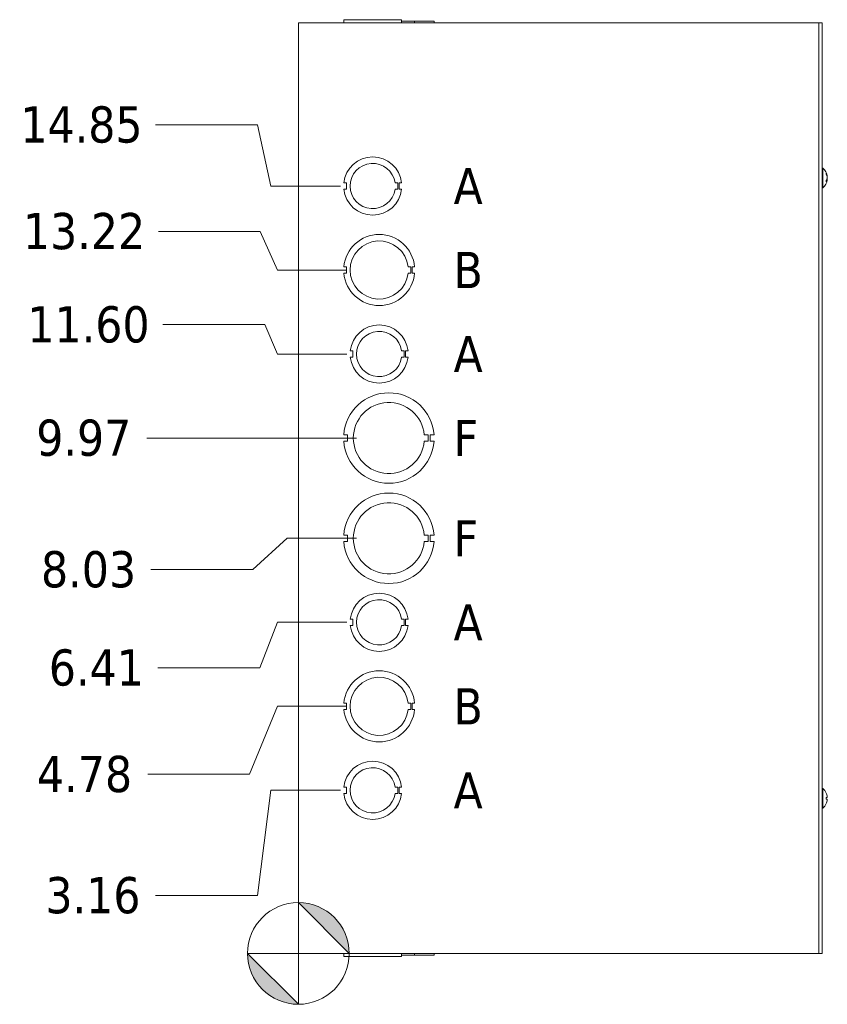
# Model space of a CAD drawing. Header units: inches. Extents: x 7 to 166, y 5 to 101.
# Tile 2 of 13: x 7 to 22, y 49 to 68. Entities that reach past the tile are written whole.
import ezdxf

# ---------------------------------------------------------------- set-up
doc = ezdxf.new("R2010")
doc.units = ezdxf.units.IN
doc.header["$LTSCALE"] = 10
doc.header["$MEASUREMENT"] = 0
for name, color, linetype, lineweight in [('Dimension (ANSI)', 7, 'Continuous', 5), ('Symbol (ANSI)', 7, 'Continuous', 5), ('Visible (ANSI)', 7, 'Continuous', 5)]:
    doc.layers.add(name, color=color, linetype=linetype, lineweight=lineweight)
doc.styles.add('Note Text (ANSI)', font='tahoma.ttf')
doc.styles.add('ROMANS', font='tahoma.ttf')
doc.dimstyles.new('Default (ANSI)', dxfattribs={"dimscale": 10, "dimtxt": 0.07, "dimasz": 0.098425, "dimexe": 0.125, "dimexo": 0.0625, "dimgap": 0.031496, "dimtad": 0, "dimtih": 1, "dimtoh": 1, "dimrnd": 1e-08, "dimzin": 0, "dimdsep": 46, "dimtxsty": 'ROMANS', "dimcen": 0.09, "dimdle": 0.393701, "dimclrd": 256, "dimclre": 256, "dimclrt": 256, "dimadec": 0, "dimazin": 0, "dimtfac": 1.428571, "dimtofl": 0, "dimtmove": 0, "dimatfit": 3, "dimfxl": 0, "dimtolj": 1, "dimtzin": 0, "dimlwd": -1, "dimlwe": -1, "dimarcsym": 0})

# ---------------------------------------------------------------- blocks, each defined once
blk = doc.blocks.new('Origin Indicator Symbol1')
at = {"layer": 'Dimension (ANSI)'}
h = blk.add_hatch(color=256, dxfattribs=at)
edge = h.paths.add_edge_path(flags=0)
edge.add_line((1.2239, 5.1048), (1.3223, 5.0064))
edge.add_arc((1.2239, 5.0064), 0.0984, 0, 90)
h = blk.add_hatch(color=256, dxfattribs=at)
edge = h.paths.add_edge_path(flags=0)
edge.add_line((1.2239, 4.908), (1.1255, 5.0064))
edge.add_arc((1.2239, 5.0064), 0.0984, 180, 270)
for p, q in [((1.2239, 5.1048), (1.3223, 5.0064)), ((1.2239, 4.908), (1.1255, 5.0064))]:
    blk.add_line(p, q, dxfattribs=at)
at = {"layer": 'Dimension (ANSI)', "flags": 128}
for points in [[(1.2239, 5.0064), (1.2239, 5.1048)], [(1.2239, 5.0064), (1.1255, 5.0064)], [(1.2239, 5.0064), (1.3223, 5.0064)], [(1.2239, 5.0064), (1.2239, 4.908)]]:
    blk.add_lwpolyline(points, dxfattribs=at)
at = {"layer": 'Dimension (ANSI)'}
blk.add_circle((1.2239, 5.0064), 0.0984, dxfattribs=at)
for start, end in [(0, 90), (180, 270)]:
    blk.add_arc((1.2239, 5.0064), 0.0984, start, end, dxfattribs=at)
for points in [[(1.2239, 5.0064), (1.3223, 5.0064), (1.2239, 5.1048), (1.2239, 5.0064)], [(1.2239, 5.0064), (1.2239, 5.1048), (1.2239, 4.908), (1.2239, 5.0064)], [(1.2239, 5.0064), (1.2239, 4.908), (1.1255, 5.0064), (1.2239, 5.0064)], [(1.2239, 5.0064), (1.1255, 5.0064), (1.2239, 5.0064)]]:
    blk.add_solid(points, dxfattribs=at)
blk = doc.blocks.new('*D8')
at = {"layer": 'Defpoints', "color": 0}
for p in [(13.677, 53.219), (9.479, 51.184), (12.239, 50.064)]:
    blk.add_point(p, dxfattribs=at)
at = {"layer": 'Dimension (ANSI)'}
for p, q in [((11.708, 53.219), (11.447, 51.184)), ((13.052, 53.219), (11.708, 53.219)), ((11.447, 51.184), (9.479, 51.184))]:
    blk.add_line(p, q, dxfattribs=at)
at = {"layer": 'Dimension (ANSI)', "insert": (8.268, 51.184), "char_height": 0.7, "attachment_point": 5, "style": 'ROMANS'}
blk.add_mtext('\\A1;3.16', dxfattribs=at)
blk = doc.blocks.new('*D9')
at = {"layer": 'Defpoints', "color": 0}
for p in [(13.802, 54.844), (9.329, 53.529), (12.239, 50.064)]:
    blk.add_point(p, dxfattribs=at)
at = {"layer": 'Dimension (ANSI)'}
for p, q in [((11.833, 54.844), (11.297, 53.529)), ((13.177, 54.844), (11.833, 54.844)), ((11.297, 53.529), (9.329, 53.529))]:
    blk.add_line(p, q, dxfattribs=at)
at = {"layer": 'Dimension (ANSI)', "insert": (8.106, 53.529), "char_height": 0.7, "attachment_point": 5, "style": 'ROMANS'}
blk.add_mtext('\\A1;4.78', dxfattribs=at)
blk = doc.blocks.new('*D10')
at = {"layer": 'Defpoints', "color": 0}
for p in [(13.802, 56.469), (9.524, 55.589), (12.239, 50.064)]:
    blk.add_point(p, dxfattribs=at)
at = {"layer": 'Dimension (ANSI)'}
for p, q in [((11.833, 56.469), (11.493, 55.589)), ((13.177, 56.469), (11.833, 56.469)), ((11.493, 55.589), (9.524, 55.589))]:
    blk.add_line(p, q, dxfattribs=at)
at = {"layer": 'Dimension (ANSI)', "insert": (8.334, 55.589), "char_height": 0.7, "attachment_point": 5, "style": 'ROMANS'}
blk.add_mtext('\\A1;6.41', dxfattribs=at)
blk = doc.blocks.new('*D11')
at = {"layer": 'Defpoints', "color": 0}
for p in [(13.989, 58.094), (9.387, 57.489), (12.239, 50.064)]:
    blk.add_point(p, dxfattribs=at)
at = {"layer": 'Dimension (ANSI)'}
for p, q in [((12.021, 58.094), (11.356, 57.489)), ((13.364, 58.094), (12.021, 58.094)), ((11.356, 57.489), (9.387, 57.489))]:
    blk.add_line(p, q, dxfattribs=at)
at = {"layer": 'Dimension (ANSI)', "insert": (8.183, 57.489), "char_height": 0.7, "attachment_point": 5, "style": 'ROMANS'}
blk.add_mtext('\\A1;8.03', dxfattribs=at)
blk = doc.blocks.new('*D12')
at = {"layer": 'Defpoints', "color": 0}
for p in [(9.307, 60.034), (13.989, 60.034), (12.239, 50.064)]:
    blk.add_point(p, dxfattribs=at)
at = {"layer": 'Dimension (ANSI)'}
blk.add_line((13.364, 60.034), (9.307, 60.034), dxfattribs=at)
at = {"layer": 'Dimension (ANSI)', "insert": (8.091, 60.034), "char_height": 0.7, "attachment_point": 5, "style": 'ROMANS'}
blk.add_mtext('\\A1;9.97', dxfattribs=at)
blk = doc.blocks.new('*D13')
at = {"layer": 'Defpoints', "color": 0}
for p in [(9.534, 64.031), (13.802, 63.284), (12.239, 50.064)]:
    blk.add_point(p, dxfattribs=at)
at = {"layer": 'Dimension (ANSI)'}
for p, q in [((11.503, 64.031), (9.534, 64.031)), ((11.833, 63.284), (11.503, 64.031)), ((13.177, 63.284), (11.833, 63.284))]:
    blk.add_line(p, q, dxfattribs=at)
at = {"layer": 'Dimension (ANSI)', "insert": (8.096, 64.031), "char_height": 0.7, "attachment_point": 5, "style": 'ROMANS'}
blk.add_mtext('\\A1;13.22', dxfattribs=at)
blk = doc.blocks.new('*D14')
at = {"layer": 'Defpoints', "color": 0}
for p in [(9.479, 66.093), (13.677, 64.909), (12.239, 50.064)]:
    blk.add_point(p, dxfattribs=at)
at = {"layer": 'Dimension (ANSI)'}
for p, q in [((11.447, 66.093), (9.479, 66.093)), ((11.708, 64.909), (11.447, 66.093)), ((13.052, 64.909), (11.708, 64.909))]:
    blk.add_line(p, q, dxfattribs=at)
at = {"layer": 'Dimension (ANSI)', "insert": (8.045, 66.093), "char_height": 0.7, "attachment_point": 5, "style": 'ROMANS'}
blk.add_mtext('\\A1;14.85', dxfattribs=at)
blk = doc.blocks.new('*D15')
at = {"layer": 'Defpoints', "color": 0}
for p in [(9.622, 62.227), (13.802, 61.659), (12.239, 50.064)]:
    blk.add_point(p, dxfattribs=at)
at = {"layer": 'Dimension (ANSI)'}
for p, q in [((11.59, 62.227), (9.622, 62.227)), ((11.833, 61.659), (11.59, 62.227)), ((13.177, 61.659), (11.833, 61.659))]:
    blk.add_line(p, q, dxfattribs=at)
at = {"layer": 'Dimension (ANSI)', "insert": (8.182, 62.227), "char_height": 0.7, "attachment_point": 5, "style": 'ROMANS'}
blk.add_mtext('\\A1;11.60', dxfattribs=at)

msp = doc.modelspace()

# ---------------------------------------------------------------- linework, layer by layer
at = {"layer": 'Visible (ANSI)'}
for p, q in [((12.33279, 68.064), (12.23904, 68.064)), ((12.23904, 50.064), (12.23904, 68.064)), ((12.33279, 68.064), (22.20779, 68.064)), ((13.11627, 68.09525), (13.11627, 68.064)), ((13.11627, 68.09525), (13.11627, 68.09525)), ((13.11627, 68.09525), (13.11688, 68.09525)), ((13.11627, 68.064), (13.11627, 68.09525)), ((13.11688, 68.09525), (13.11688, 68.064)), ((13.11689, 68.09525), (13.11688, 68.09525)), ((13.11689, 68.09525), (13.11753, 68.09525)), ((13.11689, 68.064), (13.11689, 68.09525)), ((13.11753, 68.1265), (13.11753, 68.1265)), ((13.11753, 68.064), (13.11753, 68.1265)), ((13.11753, 68.1265), (14.23556, 68.1265)), ((13.11753, 68.064), (13.11753, 68.1265)), ((14.23556, 68.064), (14.23556, 68.1265)), ((14.23556, 68.09525), (14.48619, 68.09525)), ((14.48619, 68.09525), (14.8618, 68.09525)), ((14.48619, 68.09525), (14.48619, 68.064)), ((14.8618, 68.09525), (14.8618, 68.064)), ((22.30154, 68.064), (22.20779, 68.064)), ((22.30154, 68.064), (22.36404, 68.064)), ((22.30154, 68.064), (22.30154, 50.064)), ((22.36404, 50.064), (22.36404, 68.064)), ((22.37833, 65.256), (22.36404, 65.256)), ((22.37833, 65.256), (22.37833, 64.872)), ((22.44497, 65.13301), (22.44497, 65.15366)), ((13.16751, 64.97147), (13.11752, 64.97147)), ((13.16752, 64.84647), (13.16751, 64.97147)), ((14.10953, 64.97164), (14.15954, 64.97164)), ((14.15954, 64.97164), (14.15954, 64.84642)), ((14.18554, 64.97164), (14.18555, 64.84642)), ((14.23554, 64.97164), (14.18554, 64.97164)), ((22.44497, 64.99093), (22.44497, 65.01969)), ((22.46407, 65.03316), (22.45382, 65.03406)), ((22.46407, 65.09484), (22.46004, 65.09449)), ((13.11752, 64.84647), (13.16752, 64.84647)), ((14.15954, 64.84642), (14.10954, 64.84642)), ((14.18555, 64.84642), (14.23554, 64.84642)), ((22.37833, 64.872), (22.36404, 64.872)), ((13.16688, 63.34646), (13.11688, 63.34646)), ((13.16689, 63.22146), (13.16688, 63.34646)), ((14.36055, 63.34653), (14.41055, 63.34653)), ((14.41055, 63.34653), (14.41056, 63.22153)), ((14.43619, 63.34654), (14.43619, 63.22154)), ((14.48619, 63.34654), (14.43619, 63.34654)), ((13.11689, 63.22146), (13.16689, 63.22146)), ((14.41056, 63.22153), (14.36056, 63.22153)), ((14.43619, 63.22154), (14.48619, 63.22154)), ((13.29251, 61.72147), (13.24252, 61.72147)), ((13.29252, 61.59647), (13.29251, 61.72147)), ((14.23453, 61.72164), (14.28454, 61.72164)), ((14.28454, 61.72164), (14.28454, 61.59642)), ((14.31054, 61.72164), (14.31055, 61.59642)), ((14.36054, 61.72164), (14.31054, 61.72164)), ((13.24252, 61.59647), (13.29252, 61.59647)), ((14.28454, 61.59642), (14.23454, 61.59642)), ((14.31055, 61.59642), (14.36054, 61.59642)), ((13.19027, 60.09646), (13.11627, 60.09646)), ((13.19027, 59.97146), (13.19027, 60.09646)), ((14.67369, 60.09653), (14.74769, 60.09653)), ((14.74769, 60.09653), (14.74769, 59.97153)), ((14.7878, 60.09654), (14.7878, 59.97154)), ((14.8618, 60.09654), (14.7878, 60.09654)), ((13.11627, 59.97146), (13.19027, 59.97146)), ((14.74769, 59.97153), (14.67369, 59.97153)), ((14.7878, 59.97154), (14.8618, 59.97154)), ((13.19027, 58.15646), (13.11627, 58.15646)), ((13.19027, 58.03146), (13.19027, 58.15646)), ((14.67369, 58.15653), (14.74769, 58.15653)), ((14.74769, 58.15653), (14.74769, 58.03153)), ((14.7878, 58.15654), (14.7878, 58.03154)), ((14.8618, 58.15654), (14.7878, 58.15654)), ((13.11627, 58.03146), (13.19027, 58.03146)), ((14.74769, 58.03153), (14.67369, 58.03153)), ((14.7878, 58.03154), (14.8618, 58.03154)), ((13.29251, 56.53147), (13.24252, 56.53147)), ((13.24252, 56.40647), (13.29252, 56.40647)), ((13.29252, 56.40647), (13.29251, 56.53147)), ((14.23453, 56.53164), (14.28454, 56.53164)), ((14.28454, 56.40642), (14.23454, 56.40642)), ((14.28454, 56.53164), (14.28454, 56.40642)), ((14.31054, 56.53164), (14.31055, 56.40642)), ((14.36054, 56.53164), (14.31054, 56.53164)), ((14.31055, 56.40642), (14.36054, 56.40642)), ((13.16688, 54.90646), (13.11688, 54.90646)), ((13.16689, 54.78146), (13.16688, 54.90646)), ((14.36055, 54.90653), (14.41055, 54.90653)), ((14.41055, 54.90653), (14.41056, 54.78153)), ((14.43619, 54.90654), (14.43619, 54.78154)), ((14.48619, 54.90654), (14.43619, 54.90654)), ((13.11689, 54.78146), (13.16689, 54.78146)), ((14.41056, 54.78153), (14.36056, 54.78153)), ((14.43619, 54.78154), (14.48619, 54.78154)), ((13.16751, 53.28147), (13.11752, 53.28147)), ((13.11752, 53.15647), (13.16752, 53.15647)), ((13.16752, 53.15647), (13.16751, 53.28147)), ((14.10953, 53.28164), (14.15954, 53.28164)), ((14.15954, 53.15642), (14.10954, 53.15642)), ((14.15954, 53.28164), (14.15954, 53.15642)), ((14.18554, 53.28164), (14.18555, 53.15642)), ((14.23554, 53.28164), (14.18554, 53.28164)), ((14.18555, 53.15642), (14.23554, 53.15642)), ((22.37833, 53.256), (22.36404, 53.256)), ((22.37833, 53.256), (22.37833, 52.872)), ((22.44497, 53.04549), (22.44497, 53.08251)), ((22.46343, 53.08227), (22.44497, 53.08065)), ((22.46343, 53.04573), (22.44497, 53.04734)), ((22.37833, 52.872), (22.36404, 52.872)), ((12.23904, 50.064), (12.33279, 50.064)), ((22.20779, 50.064), (12.33279, 50.064)), ((13.11627, 50.03275), (13.11627, 50.064)), ((13.11688, 50.03275), (13.11627, 50.03275)), ((13.11688, 50.03275), (13.11688, 50.064)), ((13.11753, 50.03275), (13.11688, 50.03275)), ((13.11753, 50.064), (13.11753, 50.0015)), ((14.23555, 50.0015), (13.11753, 50.0015)), ((14.23555, 50.064), (14.23555, 50.0015)), ((14.23555, 50.0015), (14.23556, 50.0015)), ((14.23556, 50.064), (14.23556, 50.0015)), ((14.48619, 50.03275), (14.23556, 50.03275)), ((14.48619, 50.03275), (14.48619, 50.064)), ((14.48619, 50.03275), (14.48619, 50.064)), ((14.48619, 50.03275), (14.48619, 50.03275)), ((14.8618, 50.03275), (14.48619, 50.03275)), ((14.8618, 50.03275), (14.8618, 50.064)), ((14.8618, 50.03275), (14.8618, 50.064)), ((14.8618, 50.03275), (14.8618, 50.03275)), ((22.20779, 50.064), (22.30154, 50.064)), ((22.30154, 50.064), (22.36404, 50.064))]:
    msp.add_line(p, q, dxfattribs=at)
for centre, radius, start, end in [((13.67654, 64.909), 0.5625, 6.394021, 173.623986), ((13.67654, 64.909), 0.4375, 8.232125, 351.776542), ((22.21203, 65.064), 0.254, 7.372904, 49.104014), ((22.21203, 65.064), 0.254, 310.895986, 352.627096), ((13.67654, 64.909), 0.5625, 186.382727, 353.612692), ((13.80154, 63.284), 0.6875, 5.218958, 174.787141), ((13.80154, 63.284), 0.5625, 6.382419, 353.623679), ((13.80154, 63.284), 0.6875, 185.218958, 354.787141), ((13.80154, 61.659), 0.5625, 6.394021, 173.623986), ((13.80154, 61.659), 0.4375, 8.232125, 351.776542), ((13.80154, 61.659), 0.5625, 186.382727, 353.612692), ((13.98904, 60.034), 0.875, 4.098867, 175.90678), ((13.98904, 60.034), 0.6875, 5.218732, 354.786915), ((13.98904, 60.034), 0.875, 184.098867, 355.90678), ((13.98904, 58.094), 0.875, 4.098867, 175.90678), ((13.98904, 58.094), 0.6875, 5.218732, 354.786915), ((13.98904, 58.094), 0.875, 184.098867, 355.90678), ((13.80154, 56.469), 0.5625, 6.394021, 173.623986), ((13.80154, 56.469), 0.4375, 8.232125, 351.776542), ((13.80154, 56.469), 0.5625, 186.382727, 353.612692), ((13.80154, 54.844), 0.6875, 5.218958, 174.787141), ((13.80154, 54.844), 0.5625, 6.382419, 353.623679), ((13.80154, 54.844), 0.6875, 185.218958, 354.787141), ((13.67654, 53.219), 0.5625, 6.394021, 173.623986), ((13.67654, 53.219), 0.4375, 8.232125, 351.776542), ((13.67654, 53.219), 0.5625, 186.382727, 353.612692), ((22.21203, 53.064), 0.254, 23.896093, 49.104014), ((22.43677, 53.16357), 0.0082, 0.037037, 23.896093), ((22.21203, 53.064), 0.254, 310.895986, 336.103907), ((22.43677, 52.96443), 0.0082, 336.103907, 359.962963)]:
    msp.add_arc(centre, radius, start, end, dxfattribs=at)
for centre, major_axis, ratio, start_param, end_param in [((22.21243, 65.06138), (0.25104, 0.0384), 0.81713016, 0.00303019, 0.28761816), ((22.21243, 65.06683), (0.25145, -0.03565), 0.78390986, 0.23805482, 0.52264279), ((22.21243, 65.06024), (0.25253, 0.02693), 0.56982644, 5.81052721, 6.09511519), ((22.21243, 65.0676), (0.25241, -0.02806), 0.61472694, 5.9394704, 6.22405837), ((22.21243, 65.06117), (0.25145, 0.03565), 0.78390986, 5.96572875, 6.04513049), ((22.21243, 53.06413), (0.07749, -0.24185), 0.99580318, 1.3868503, 1.67143828), ((22.21243, 53.05942), (0.25299, 0.02214), 0.02792688, 0.12492242, 0.40951039), ((22.21243, 53.06858), (0.25299, -0.02214), 0.02792688, 5.87367492, 6.15826289), ((22.21243, 53.06387), (-0.07749, -0.24185), 0.99580318, 1.47015438, 1.75474235)]:
    msp.add_ellipse(centre, major_axis=major_axis, ratio=ratio, start_param=start_param, end_param=end_param, dxfattribs=at)
for points, knots in [([(22.44426, 65.15639), (22.44429, 65.15634), (22.44432, 65.15629), (22.44473, 65.15548), (22.44497, 65.1545), (22.44497, 65.15366)], [0.02288164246, 0.02288164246, 0.02288164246, 0.02288164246, 0.02337727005, 0.02337727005, 0.03121300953, 0.03121300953, 0.03121300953, 0.03121300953]), ([(22.44497, 64.99093), (22.44497, 64.99029), (22.44473, 64.98956), (22.44432, 64.98897), (22.44429, 64.98893), (22.44426, 64.9889)], [0.09312996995, 0.09312996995, 0.09312996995, 0.09312996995, 0.10096570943, 0.10096570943, 0.10146133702, 0.10146133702, 0.10146133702, 0.10146133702]), ([(22.46407, 65.09484), (22.46408, 65.09484), (22.46409, 65.09487), (22.4641, 65.09513), (22.46405, 65.09567), (22.46384, 65.09737), (22.46367, 65.09853), (22.46344, 65.1), (22.46341, 65.10019), (22.46338, 65.1004)], [0.021188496, 0.021188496, 0.021188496, 0.021188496, 0.0251112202, 0.0251112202, 0.0376562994, 0.0376562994, 0.0502013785, 0.0502013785, 0.0520674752, 0.0520674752, 0.0520674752, 0.0520674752]), ([(22.46338, 65.07866), (22.46359, 65.07737), (22.46377, 65.07578), (22.46402, 65.07241), (22.46409, 65.07063), (22.4641, 65.06736), (22.46405, 65.06565), (22.46384, 65.06261), (22.46367, 65.06126), (22.46344, 65.06009), (22.46341, 65.05994), (22.46338, 65.0598)], [0, 0, 0, 0, 0.0125584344, 0.0125584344, 0.0251168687, 0.0251168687, 0.0376591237, 0.0376591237, 0.0502013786, 0.0502013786, 0.0520674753, 0.0520674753, 0.0520674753, 0.0520674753]), ([(22.46338, 65.04933), (22.46359, 65.05063), (22.46377, 65.05222), (22.46402, 65.05559), (22.46409, 65.05737), (22.4641, 65.06064), (22.46405, 65.06234), (22.46394, 65.06391), (22.46394, 65.06395), (22.46394, 65.064)], [0, 0, 0, 0, 0.0125584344, 0.0125584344, 0.0251168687, 0.0251168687, 0.0376591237, 0.0376591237, 0.0380235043, 0.0380235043, 0.0380235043, 0.0380235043]), ([(22.46338, 65.03042), (22.46359, 65.03142), (22.46377, 65.03223), (22.46402, 65.03315), (22.46409, 65.03326), (22.4641, 65.03286), (22.46405, 65.03233), (22.46394, 65.03145), (22.46394, 65.03143), (22.46394, 65.0314)], [0, 0, 0, 0, 0.0125584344, 0.0125584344, 0.0251168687, 0.0251168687, 0.0376591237, 0.0376591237, 0.0380235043, 0.0380235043, 0.0380235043, 0.0380235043]), ([(22.44426, 53.08254), (22.44429, 53.08254), (22.44432, 53.08254), (22.44473, 53.08255), (22.44497, 53.08254), (22.44497, 53.08251)], [0.02288164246, 0.02288164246, 0.02288164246, 0.02288164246, 0.02337727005, 0.02337727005, 0.03121300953, 0.03121300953, 0.03121300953, 0.03121300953]), ([(22.44497, 53.04549), (22.44497, 53.04546), (22.44473, 53.04545), (22.44432, 53.04545), (22.44429, 53.04545), (22.44426, 53.04545)], [0.09312996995, 0.09312996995, 0.09312996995, 0.09312996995, 0.10096570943, 0.10096570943, 0.10146133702, 0.10146133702, 0.10146133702, 0.10146133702]), ([(22.46338, 53.09576), (22.46359, 53.09412), (22.46377, 53.09237), (22.46402, 53.08911), (22.46409, 53.08761), (22.4641, 53.08522), (22.46405, 53.08417), (22.46384, 53.08273), (22.46367, 53.08234), (22.46344, 53.08227), (22.46341, 53.08226), (22.46338, 53.08227)], [0, 0, 0, 0, 0.0125584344, 0.0125584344, 0.0251168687, 0.0251168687, 0.0376591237, 0.0376591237, 0.0502013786, 0.0502013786, 0.052067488, 0.052067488, 0.052067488, 0.052067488]), ([(22.46338, 53.04573), (22.46359, 53.04576), (22.46377, 53.04546), (22.46402, 53.0442), (22.46409, 53.04323), (22.4641, 53.04097), (22.46405, 53.03952), (22.46384, 53.03634), (22.46367, 53.03461), (22.46344, 53.03273), (22.46341, 53.03249), (22.46338, 53.03224)], [0, 0, 0, 0, 0.0125584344, 0.0125584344, 0.0251168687, 0.0251168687, 0.0376591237, 0.0376591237, 0.0502013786, 0.0502013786, 0.0520674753, 0.0520674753, 0.0520674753, 0.0520674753])]:
    msp.add_open_spline(points, degree=3, knots=knots, dxfattribs=at)

# ---------------------------------------------------------------- block references
at = {"layer": 'Dimension (ANSI)', "xscale": 10, "yscale": 10, "zscale": 10}
msp.add_blockref('Origin Indicator Symbol1', (0, 0), dxfattribs=at)

# ---------------------------------------------------------------- texts
at = {"layer": 'Symbol (ANSI)', "char_height": 0.7, "attachment_point": 4, "style": 'Note Text (ANSI)'}
for s, insert in [('\\fTahoma|b0|i0;A', (15.23904, 64.909)), ('\\fTahoma|b0|i0;B', (15.23904, 63.284)), ('\\fTahoma|b0|i0;A', (15.23904, 61.659)), ('\\fTahoma|b0|i0;F', (15.23904, 60.034)), ('\\fTahoma|b0|i0;F', (15.23904, 58.094)), ('\\fTahoma|b0|i0;A', (15.23904, 56.469)), ('\\fTahoma|b0|i0;B', (15.23904, 54.844)), ('\\fTahoma|b0|i0;A', (15.23904, 53.219))]:
    msp.add_mtext(s, dxfattribs=dict(at, insert=insert))

# ---------------------------------------------------------------- dimensions: what is measured, and where the dimension line sits
at = {"layer": 'Dimension (ANSI)'}
for feature_location, offset, origin, picture, middle in [((13.6765359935, 64.9089985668), (-4.1980140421, 1.1835279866), (12.2390359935, 50.0639985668), '*D14', (8.0449246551, 66.0925265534)), ((13.80154, 63.284), (-4.26746, 0.74749), (12.23904, 50.064), '*D13', (8.09648, 64.03149)), ((13.8015359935, 61.6589985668), (-4.1798512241, 0.5676595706), (12.2390359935, 50.0639985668), '*D15', (8.182446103, 62.2266581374)), ((13.98904, 60.034), (-4.68244, 0), (12.23904, 50.064), '*D12', (8.09066, 60.034)), ((13.98904, 58.094), (-4.60177, -0.60499), (12.23904, 50.064), '*D11', (8.18285, 57.48901)), ((13.8015359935, 56.4689985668), (-4.2774157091, -0.8795867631), (12.2390359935, 50.0639985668), '*D10', (8.3340421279, 55.5894118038)), ((13.80154, 54.844), (-4.47288, -1.31494), (12.23904, 50.064), '*D9', (8.10638, 53.52906)), ((13.6765359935, 53.2189985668), (-4.1980140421, -2.0345996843), (12.2390359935, 50.0639985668), '*D8', (8.2679938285, 51.1843988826))]:
    dim = msp.add_ordinate_dim(feature_location=feature_location, offset=offset, dtype=0, origin=origin, dimstyle='Default (ANSI)', override={"dimtad": 0, "dimdec": 2, "dimtp": 0, "dimtm": 0, "dimtdec": 2}, dxfattribs=at)
    dim.commit()
    dim.dimension.update_dxf_attribs({"geometry": picture, "text_midpoint": middle})

doc.saveas('drawing.dxf')
